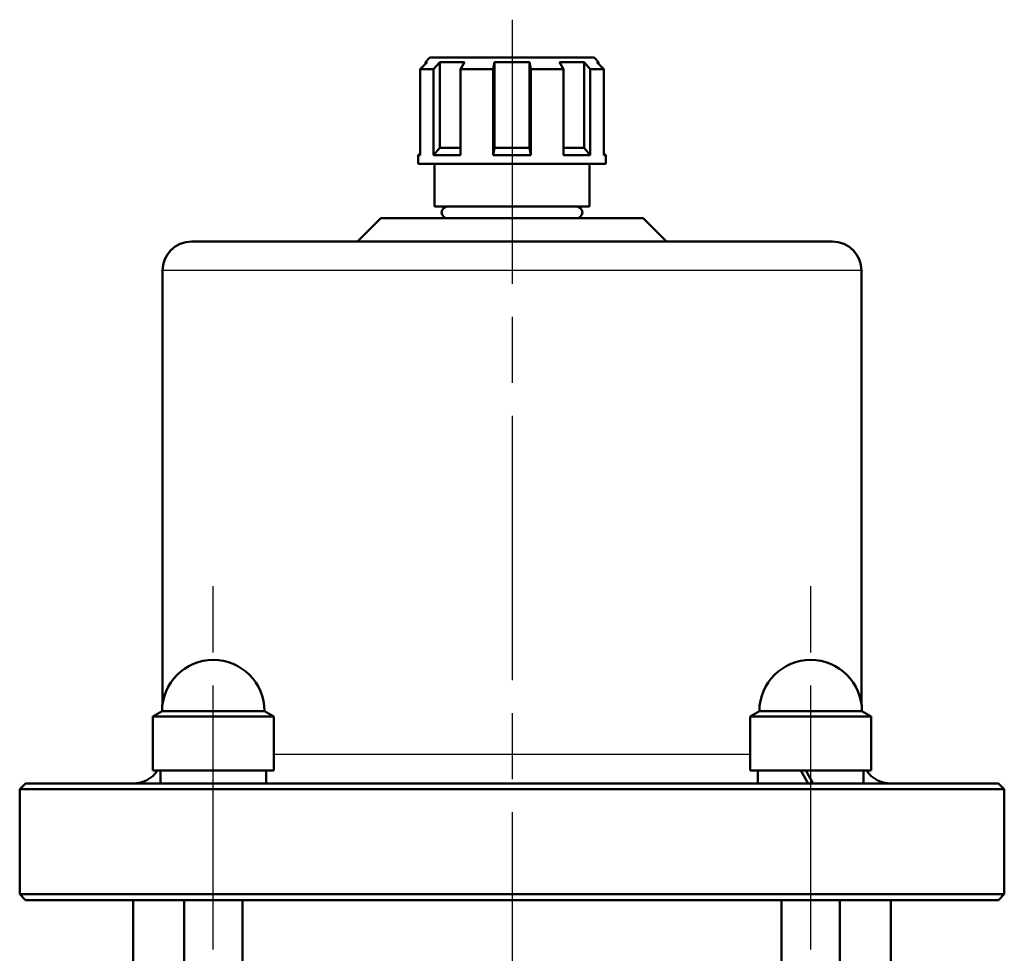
# Model space of a CAD drawing. Header units: millimetres. Extents: x 139 to 1392, y 477 to 1864.
# Tile 12 of 12: x 1145 to 1314, y 1703 to 1863. Entities that reach past the tile are written whole.
import ezdxf

# ---------------------------------------------------------------- set-up
doc = ezdxf.new("R2010")
doc.units = ezdxf.units.MM
doc.header["$LTSCALE"] = 8
doc.linetypes.add('CHAIN', pattern=[0.3543, 0.2362, -0.0295, 0.0591, -0.0295])
for name, color, linetype, lineweight in [('Mittellinie(DIN)', 4, 'CHAIN', 25), ('Sichtbare Kanten(DIN)', 7, 'Continuous', 50), ('Sichtbare tangentiale Kanten(DIN)', 3, 'Continuous', 25)]:
    doc.layers.add(name, color=color, linetype=linetype, lineweight=lineweight)

msp = doc.modelspace()

# ---------------------------------------------------------------- linework, layer by layer
at = {"layer": 'Mittellinie(DIN)', "linetype": 'CHAIN', "ltscale": 23.990969}
for p, q in [((1229.49, 1863.21), (1229.49, 1410.15)), ((1178.22, 1499.65), (1178.22, 1767.65)), ((1280.75, 1499.65), (1280.75, 1767.65))]:
    msp.add_line(p, q, dxfattribs=at)
at = {"layer": 'Sichtbare Kanten(DIN)'}
for p, q in [((1214.94, 1855.95), (1213.72, 1854.7)), ((1215.39, 1856.7), (1214.64, 1855.95)), ((1214.94, 1855.95), (1214.64, 1855.95)), ((1214.64, 1855.95), (1214.64, 1855.64)), ((1215.39, 1856.7), (1243.59, 1856.7)), ((1216.04, 1854.7), (1217.08, 1855.95)), ((1217.08, 1855.95), (1217.08, 1841.2)), ((1221.32, 1855.95), (1217.08, 1855.95)), ((1221.32, 1855.95), (1220.63, 1854.7)), ((1226.24, 1854.7), (1226.49, 1855.95)), ((1226.49, 1855.95), (1226.49, 1841.2)), ((1232.48, 1855.95), (1226.49, 1855.95)), ((1232.48, 1855.95), (1232.48, 1841.2)), ((1232.48, 1855.95), (1232.74, 1854.7)), ((1238.34, 1854.7), (1237.65, 1855.95)), ((1241.89, 1855.95), (1237.65, 1855.95)), ((1241.89, 1855.95), (1241.89, 1841.2)), ((1241.89, 1855.95), (1242.93, 1854.7)), ((1243.59, 1856.7), (1244.34, 1855.95)), ((1245.25, 1854.7), (1244.03, 1855.95)), ((1244.34, 1855.95), (1244.03, 1855.95)), ((1244.34, 1855.95), (1244.34, 1855.64)), ((1213.72, 1854.7), (1213.72, 1839.95)), ((1216.04, 1854.7), (1213.72, 1854.7)), ((1216.04, 1839.95), (1216.04, 1854.7)), ((1220.63, 1854.7), (1220.63, 1839.95)), ((1226.24, 1854.7), (1220.63, 1854.7)), ((1226.24, 1839.95), (1226.24, 1854.7)), ((1232.74, 1854.7), (1232.74, 1839.95)), ((1238.34, 1854.7), (1232.74, 1854.7)), ((1238.34, 1839.95), (1238.34, 1854.7)), ((1242.93, 1854.7), (1242.93, 1839.95)), ((1245.25, 1854.7), (1242.93, 1854.7)), ((1245.25, 1839.95), (1245.25, 1854.7)), ((1217.08, 1841.2), (1216.04, 1839.95)), ((1217.08, 1841.2), (1220.63, 1841.2)), ((1226.49, 1841.2), (1226.24, 1839.95)), ((1226.49, 1841.2), (1232.48, 1841.2)), ((1232.74, 1839.95), (1232.48, 1841.2)), ((1238.34, 1841.2), (1241.89, 1841.2)), ((1242.93, 1839.95), (1241.89, 1841.2)), ((1213.72, 1840.28), (1213.39, 1839.95)), ((1213.72, 1839.95), (1213.39, 1839.95)), ((1213.39, 1838.5), (1213.39, 1839.95)), ((1220.63, 1839.95), (1216.04, 1839.95)), ((1232.74, 1839.95), (1226.24, 1839.95)), ((1242.93, 1839.95), (1238.34, 1839.95)), ((1245.25, 1840.28), (1245.59, 1839.95)), ((1245.59, 1839.95), (1245.25, 1839.95)), ((1245.59, 1838.5), (1245.59, 1839.95)), ((1245.59, 1838.5), (1213.39, 1838.5)), ((1216.19, 1831.15), (1216.19, 1838.5)), ((1242.79, 1831.15), (1242.79, 1838.5)), ((1242.79, 1831.15), (1216.19, 1831.15)), ((1206.99, 1829.15), (1202.99, 1825.15)), ((1206.99, 1829.15), (1251.99, 1829.15)), ((1251.99, 1829.15), (1255.99, 1825.15)), ((1174.49, 1825.15), (1284.49, 1825.15)), ((1169.49, 1745.62), (1169.49, 1820.15)), ((1289.49, 1745.62), (1289.49, 1820.15)), ((1169.42, 1744.55), (1167.82, 1743.63)), ((1169.42, 1744.55), (1187.02, 1744.55)), ((1187.02, 1744.55), (1188.62, 1743.63)), ((1271.95, 1744.55), (1270.35, 1743.63)), ((1271.95, 1744.55), (1289.55, 1744.55)), ((1289.55, 1744.55), (1291.15, 1743.63)), ((1188.62, 1743.63), (1167.82, 1743.63)), ((1167.82, 1743.63), (1167.82, 1734.35)), ((1188.62, 1743.63), (1188.62, 1734.35)), ((1291.15, 1743.63), (1270.35, 1743.63)), ((1270.35, 1743.63), (1270.35, 1734.35)), ((1291.15, 1743.63), (1291.15, 1734.35)), ((1188.62, 1734.35), (1167.82, 1734.35)), ((1169.17, 1732.91), (1169.17, 1734.35)), ((1187.27, 1732.15), (1187.27, 1734.35)), ((1291.15, 1734.35), (1270.35, 1734.35)), ((1271.7, 1732.15), (1271.7, 1734.35)), ((1279.04, 1734.35), (1280.31, 1732.15)), ((1281.19, 1732.15), (1279.92, 1734.35)), ((1289.8, 1732.15), (1289.8, 1734.35)), ((1145.99, 1732.15), (1144.99, 1731.15)), ((1313.99, 1731.15), (1144.99, 1731.15)), ((1144.99, 1713.15), (1144.99, 1731.15)), ((1145.99, 1732.15), (1312.99, 1732.15)), ((1312.99, 1732.15), (1313.99, 1731.15)), ((1313.99, 1713.15), (1313.99, 1731.15)), ((1144.99, 1713.15), (1313.99, 1713.15)), ((1145.99, 1712.15), (1144.99, 1713.15)), ((1312.99, 1712.15), (1145.99, 1712.15)), ((1164.49, 1712.15), (1164.49, 1556.15)), ((1173.22, 1556.15), (1173.22, 1712.15)), ((1183.22, 1556.15), (1183.22, 1712.15)), ((1275.75, 1688.1), (1275.75, 1712.15)), ((1285.75, 1556.15), (1285.75, 1712.15)), ((1294.49, 1712.15), (1294.49, 1556.15)), ((1312.99, 1712.15), (1313.99, 1713.15))]:
    msp.add_line(p, q, dxfattribs=at)
for centre, radius, start, end in [((1218.41, 1830.15), 1, 90, 270), ((1240.56, 1830.15), 1, 270, 90), ((1174.49, 1820.15), 5, 90, 180), ((1284.49, 1820.15), 5, 0, 90), ((1178.22, 1744.55), 8.8, 0, 180), ((1280.75, 1744.55), 8.8, 0, 180), ((1164.49, 1737.15), 5, 270, 325.9442), ((1294.49, 1737.15), 5, 214.0558, 270)]:
    msp.add_arc(centre, radius, start, end, dxfattribs=at)
msp.add_ellipse((1178.22, 1732.91), major_axis=(0, -15.68), ratio=0.57735, start_param=4.712389, end_param=4.761027, dxfattribs=at)
at = {"layer": 'Sichtbare tangentiale Kanten(DIN)'}
for p, q in [((1289.49, 1820.15), (1169.49, 1820.15)), ((1188.62, 1737.15), (1270.35, 1737.15))]:
    msp.add_line(p, q, dxfattribs=at)

doc.saveas('drawing.dxf')
